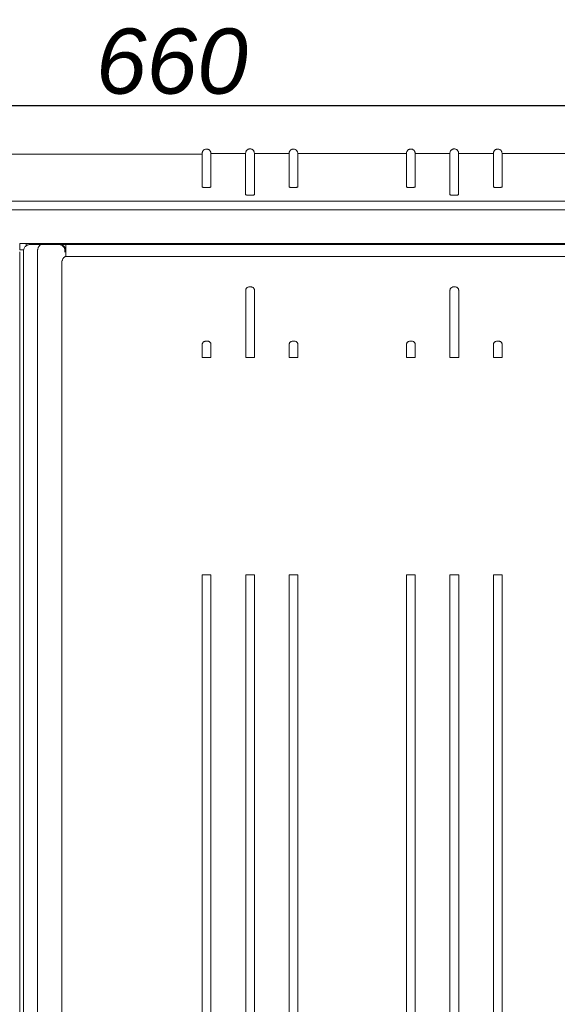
# Model space of a CAD drawing. Header units: centimetres. Extents: x -4572 to 125430, y -27163 to 73697.
# Tile 38 of 44: x 104680 to 104927, y -17457 to -17004. Entities that reach past the tile are written whole.
import ezdxf

# ---------------------------------------------------------------- set-up
doc = ezdxf.new("R2010")
doc.units = ezdxf.units.CM
doc.header["$MEASUREMENT"] = 0
doc.layers.add('kontur', color=7, linetype='Continuous')
doc.styles.add('WYMIAROWA', font='ariali.ttf', dxfattribs={"height": 30})
doc.dimstyles.new('MOJE', dxfattribs={"dimtxt": 30, "dimasz": 20, "dimexe": 0, "dimexo": 0, "dimgap": 5, "dimtad": 1, "dimtoh": 1, "dimdec": 0, "dimrnd": 1, "dimzin": 12, "dimdsep": 46, "dimtxsty": 'WYMIAROWA', "dimcen": 0.09, "dimadec": 0, "dimazin": 2, "dimtfac": 1, "dimtdec": 0, "dimtofl": 0, "dimtmove": 0, "dimatfit": 3, "dimfxl": 1, "dimtolj": 1, "dimtzin": 0, "dimarcsym": 0})

# ---------------------------------------------------------------- blocks, each defined once
blk = doc.blocks.new('ASQCqe')
at = {"color": 7, "lineweight": 0}
for p, q in [((48045.73, 5987.48), (47391.55, 5987.48)), ((48045.73, 5983.53), (47391.55, 5983.53))]:
    blk.add_line(p, q, dxfattribs=at)
at = {"layer": 'kontur', "color": 7, "lineweight": 0}
for p, q in [((47732.56, 6009.12), (47589.02, 6009.1)), ((47736.57, 6009.46), (47752.58, 6009.46)), ((47736.57, 6008.97), (47736.57, 6008.95)), ((47752.58, 6009.44), (47752.58, 6009.45)), ((47752.58, 6009.43), (47752.58, 6009.44)), ((47756.58, 6009.46), (47772.59, 6009.46)), ((47756.58, 6009.43), (47756.58, 6009.44)), ((47826.62, 6009.46), (47776.59, 6009.46)), ((47776.59, 6008.97), (47776.59, 6008.95)), ((47846.63, 6009.46), (47830.62, 6009.46)), ((47830.62, 6008.95), (47830.62, 6008.97)), ((47866.64, 6009.46), (47850.63, 6009.46)), ((47866.64, 6008.97), (47866.64, 6008.95)), ((47920.67, 6009.46), (47870.64, 6009.46)), ((47732.57, 5994.02), (47732.57, 5994.25)), ((47736.57, 5994.25), (47736.57, 5994.02)), ((47772.59, 5994.02), (47772.59, 5994.25)), ((47776.59, 5994.25), (47776.59, 5994.02)), ((47826.62, 5994.25), (47826.62, 5994.02)), ((47830.62, 5994.02), (47830.62, 5994.25)), ((47866.64, 5994.25), (47866.64, 5994.02)), ((47870.64, 5994.02), (47870.64, 5994.25)), ((47752.58, 5990.48), (47752.58, 5990.92)), ((47756.58, 5990.58), (47756.58, 5990.49)), ((47846.63, 5990.91), (47846.63, 5990.48)), ((47850.63, 5990.48), (47850.63, 5990.93)), ((47648.58, 5968.04), (47648.57, 5966.03)), ((47652.58, 5968.04), (47648.58, 5968.04)), ((47651.56, 5966.97), (47651.56, 5968.04)), ((47652.58, 5968.04), (48044.74, 5968.04)), ((47658.51, 5967.54), (47653.31, 5967.54)), ((47654.56, 5968.04), (47654.56, 5967.54)), ((47658.31, 5968.04), (47658.31, 5967.54)), ((47658.51, 5967.54), (47665.67, 5967.54)), ((47665.67, 5967.54), (47666.35, 5967.54)), ((47666.32, 5967.54), (47666.32, 5968.04)), ((47666.35, 5967.54), (47666.55, 5967.54)), ((47666.55, 5967.54), (47666.82, 5967.54)), ((47666.82, 5967.54), (47669.82, 5967.54)), ((47669.82, 5967.54), (47669.82, 5964.54)), ((48027.51, 5967.54), (47669.82, 5967.54)), ((47677.57, 5967.54), (47677.57, 5968.04)), ((47650.35, 5965.04), (47648.55, 5965.04)), ((47648.55, 5180.17), (47648.55, 5964.17)), ((47650.31, 5183.63), (47650.31, 5964.54)), ((47656.72, 5964.54), (47656.72, 5869.97)), ((47669.38, 5964.04), (47669.38, 5964.54)), ((48027.81, 5962.04), (47669.52, 5962.04)), ((48027.81, 5962.03), (47669.52, 5962.03)), ((47669.82, 5964.54), (47669.82, 5964.04)), ((47669.82, 5964.04), (47669.82, 5962.04)), ((47667.91, 5959.03), (47667.91, 5869.97)), ((47648.53, 5950.03), (47648.53, 5197.63)), ((47648.54, 5949.17), (47648.54, 5197.17)), ((47752.9, 5947.39), (47752.9, 5947.39)), ((47754.2, 5948.03), (47755.02, 5948.03)), ((47846.95, 5947.39), (47846.95, 5947.39)), ((47848.25, 5948.03), (47849.07, 5948.03)), ((47752.61, 5915.51), (47752.61, 5946.55)), ((47756.61, 5915.51), (47756.61, 5946.55)), ((47846.66, 5915.51), (47846.66, 5946.55)), ((47850.66, 5915.51), (47850.66, 5946.55)), ((47732.6, 5915.51), (47732.6, 5921.54)), ((47732.89, 5922.38), (47732.89, 5922.38)), ((47734.19, 5923.01), (47735.01, 5923.01)), ((47736.6, 5915.51), (47736.6, 5921.54)), ((47772.62, 5915.51), (47772.62, 5921.54)), ((47772.91, 5922.38), (47772.91, 5922.38)), ((47774.21, 5923.01), (47775.04, 5923.01)), ((47776.62, 5915.51), (47776.62, 5921.54)), ((47826.65, 5915.51), (47826.65, 5921.54)), ((47826.94, 5922.38), (47826.94, 5922.38)), ((47828.24, 5923.01), (47829.06, 5923.01)), ((47830.65, 5915.51), (47830.65, 5921.54)), ((47866.67, 5915.51), (47866.67, 5921.54)), ((47866.96, 5922.38), (47866.96, 5922.38)), ((47868.26, 5923.01), (47869.08, 5923.01)), ((47870.67, 5915.51), (47870.67, 5921.54)), ((47732.6, 5915.51), (47733.51, 5915.51)), ((47735.7, 5915.51), (47733.51, 5915.51)), ((47736.6, 5915.51), (47735.7, 5915.51)), ((47752.61, 5915.51), (47753.52, 5915.51)), ((47755.71, 5915.51), (47753.52, 5915.51)), ((47756.61, 5915.51), (47755.71, 5915.51)), ((47772.62, 5915.51), (47773.53, 5915.51)), ((47775.72, 5915.51), (47773.53, 5915.51)), ((47776.62, 5915.51), (47775.72, 5915.51)), ((47826.65, 5915.51), (47827.56, 5915.51)), ((47829.75, 5915.51), (47827.56, 5915.51)), ((47830.65, 5915.51), (47829.75, 5915.51)), ((47846.66, 5915.51), (47847.57, 5915.51)), ((47849.76, 5915.51), (47847.57, 5915.51)), ((47850.66, 5915.51), (47849.76, 5915.51)), ((47866.67, 5915.51), (47867.58, 5915.51)), ((47869.77, 5915.51), (47867.58, 5915.51)), ((47870.67, 5915.51), (47869.77, 5915.51)), ((47656.72, 5869.97), (47656.72, 5183.13)), ((47667.91, 5869.97), (47667.91, 5183.13)), ((47733.51, 5815.46), (47732.6, 5815.46)), ((47732.6, 5815.46), (47732.6, 5170.12)), ((47733.51, 5815.46), (47735.7, 5815.46)), ((47735.7, 5815.46), (47736.6, 5815.46)), ((47736.6, 5815.46), (47736.6, 5170.12)), ((47753.52, 5815.46), (47752.61, 5815.46)), ((47752.61, 5815.46), (47752.61, 5170.12)), ((47753.52, 5815.46), (47755.71, 5815.46)), ((47755.71, 5815.46), (47756.61, 5815.46)), ((47756.61, 5815.46), (47756.61, 5170.12)), ((47773.53, 5815.46), (47772.62, 5815.46)), ((47772.62, 5815.46), (47772.62, 5170.12)), ((47773.53, 5815.46), (47775.72, 5815.46)), ((47775.72, 5815.46), (47776.62, 5815.46)), ((47776.62, 5815.46), (47776.62, 5170.12)), ((47827.56, 5815.46), (47826.65, 5815.46)), ((47826.65, 5815.46), (47826.65, 5170.12)), ((47827.56, 5815.46), (47829.75, 5815.46)), ((47829.75, 5815.46), (47830.65, 5815.46)), ((47830.65, 5815.46), (47830.65, 5170.12)), ((47847.57, 5815.46), (47846.66, 5815.46)), ((47846.66, 5815.46), (47846.66, 5170.12)), ((47847.57, 5815.46), (47849.76, 5815.46)), ((47849.76, 5815.46), (47850.66, 5815.46)), ((47850.66, 5815.46), (47850.66, 5170.12)), ((47867.58, 5815.46), (47866.67, 5815.46)), ((47866.67, 5815.46), (47866.67, 5170.12)), ((47867.58, 5815.46), (47869.77, 5815.46)), ((47869.77, 5815.46), (47870.67, 5815.46)), ((47870.67, 5815.46), (47870.67, 5170.12))]:
    blk.add_line(p, q, dxfattribs=at)
at = {"layer": 'kontur', "color": 7, "lineweight": 0, "flags": 128}
for points in [[(47732.57, 6009.5), (47732.58, 6009.67), (47732.6, 6009.83), (47732.63, 6009.98), (47732.66, 6010.09), (47732.69, 6010.19), (47732.72, 6010.28), (47732.76, 6010.37), (47732.88, 6010.58), (47733.03, 6010.79), (47733.2, 6010.97), (47733.39, 6011.13), (47733.6, 6011.26), (47733.81, 6011.36), (47734.03, 6011.44), (47734.25, 6011.48), (47734.47, 6011.51), (47734.68, 6011.51), (47734.9, 6011.48), (47735.12, 6011.43), (47735.33, 6011.36), (47735.55, 6011.25), (47735.75, 6011.13), (47735.89, 6011.01), (47736.02, 6010.89), (47736.08, 6010.82), (47736.14, 6010.74), (47736.2, 6010.66), (47736.26, 6010.56), (47736.34, 6010.4), (47736.42, 6010.23), (47736.48, 6010.03), (47736.53, 6009.82), (47736.56, 6009.59), (47736.57, 6009.35)], [(47752.58, 6009.63), (47752.6, 6009.85), (47752.64, 6010.06), (47752.69, 6010.25), (47752.76, 6010.42), (47752.87, 6010.63), (47753.01, 6010.83), (47753.18, 6011.01), (47753.36, 6011.17), (47753.55, 6011.3), (47753.76, 6011.41), (47753.98, 6011.49), (47754.19, 6011.55), (47754.4, 6011.58), (47754.61, 6011.59), (47754.82, 6011.57), (47755.03, 6011.54), (47755.25, 6011.47), (47755.45, 6011.39), (47755.64, 6011.28), (47755.73, 6011.22), (47755.82, 6011.16), (47755.91, 6011.09), (47756.05, 6010.95), (47756.2, 6010.76), (47756.3, 6010.61), (47756.39, 6010.44), (47756.47, 6010.25), (47756.53, 6010.05), (47756.57, 6009.83), (47756.58, 6009.59)], [(47772.59, 6009.5), (47772.6, 6009.67), (47772.62, 6009.83), (47772.65, 6009.98), (47772.68, 6010.09), (47772.71, 6010.19), (47772.75, 6010.28), (47772.78, 6010.37), (47772.9, 6010.58), (47773.05, 6010.79), (47773.22, 6010.97), (47773.41, 6011.13), (47773.62, 6011.26), (47773.83, 6011.36), (47774.05, 6011.44), (47774.28, 6011.48), (47774.49, 6011.51), (47774.7, 6011.51), (47774.92, 6011.48), (47775.14, 6011.43), (47775.36, 6011.36), (47775.57, 6011.25), (47775.77, 6011.13), (47775.91, 6011.01), (47776.04, 6010.89), (47776.1, 6010.82), (47776.16, 6010.74), (47776.22, 6010.66), (47776.28, 6010.56), (47776.36, 6010.4), (47776.44, 6010.23), (47776.5, 6010.03), (47776.55, 6009.82), (47776.58, 6009.59), (47776.59, 6009.35)], [(47830.62, 6009.35), (47830.61, 6009.52), (47830.6, 6009.68), (47830.58, 6009.83), (47830.56, 6009.96), (47830.52, 6010.09), (47830.49, 6010.21), (47830.45, 6010.31), (47830.41, 6010.4), (47830.35, 6010.51), (47830.29, 6010.61), (47830.22, 6010.71), (47830.1, 6010.86), (47829.97, 6010.99), (47829.78, 6011.14), (47829.57, 6011.27), (47829.35, 6011.37), (47829.13, 6011.44), (47828.91, 6011.49), (47828.69, 6011.51), (47828.48, 6011.5), (47828.27, 6011.48), (47828.05, 6011.43), (47827.83, 6011.35), (47827.62, 6011.24), (47827.42, 6011.11), (47827.28, 6010.99), (47827.15, 6010.86), (47827.03, 6010.72), (47826.91, 6010.54), (47826.8, 6010.33), (47826.71, 6010.08), (47826.65, 6009.8), (47826.62, 6009.5)], [(47848.63, 6011.59), (47848.34, 6011.56), (47848.07, 6011.51), (47847.83, 6011.42), (47847.62, 6011.31), (47847.45, 6011.2), (47847.31, 6011.09), (47847.2, 6010.98), (47847.09, 6010.87), (47846.91, 6010.61), (47846.77, 6010.33), (47846.72, 6010.18), (47846.67, 6010.01), (47846.64, 6009.82), (47846.63, 6009.63)], [(47850.63, 6009.63), (47850.62, 6009.82), (47850.59, 6010.01), (47850.54, 6010.18), (47850.49, 6010.33), (47850.35, 6010.61), (47850.17, 6010.87), (47850.06, 6010.98), (47849.95, 6011.09), (47849.81, 6011.2), (47849.64, 6011.31), (47849.43, 6011.42), (47849.19, 6011.51), (47848.92, 6011.56), (47848.63, 6011.59)], [(47870.64, 6009.5), (47870.63, 6009.67), (47870.61, 6009.83), (47870.58, 6009.98), (47870.55, 6010.09), (47870.52, 6010.19), (47870.49, 6010.28), (47870.45, 6010.37), (47870.33, 6010.58), (47870.18, 6010.79), (47870.01, 6010.97), (47869.82, 6011.13), (47869.61, 6011.26), (47869.4, 6011.36), (47869.18, 6011.44), (47868.96, 6011.48), (47868.74, 6011.51), (47868.53, 6011.51), (47868.31, 6011.48), (47868.09, 6011.43), (47867.88, 6011.36), (47867.66, 6011.25), (47867.46, 6011.13), (47867.32, 6011.01), (47867.19, 6010.89), (47867.13, 6010.82), (47867.07, 6010.74), (47867.01, 6010.66), (47866.95, 6010.56), (47866.87, 6010.4), (47866.79, 6010.23), (47866.73, 6010.03), (47866.68, 6009.82), (47866.65, 6009.59), (47866.64, 6009.35)], [(47732.57, 6008.55), (47732.57, 6008.58), (47732.57, 6008.8), (47732.57, 6009.05), (47732.57, 6009.32), (47732.57, 6009.42), (47732.57, 6009.51), (47732.57, 6009.59), (47732.57, 6009.63), (47732.57, 6009.64)], [(47732.57, 6009.6), (47732.57, 6009.6), (47732.57, 6009.57)], [(47732.57, 6009.57), (47732.57, 6009.07), (47732.57, 6008.07), (47732.57, 6006.06), (47732.57, 6004.05), (47732.57, 6002.04), (47732.57, 6000.03), (47732.57, 5998.02), (47732.57, 5996.01), (47732.57, 5995.01), (47732.57, 5994.51), (47732.57, 5994.25), (47732.57, 5994.24)], [(47732.57, 6008.96), (47732.57, 6009), (47732.57, 6009.01)], [(47736.57, 5994.24), (47736.57, 5994.89), (47736.57, 5996.24), (47736.57, 5998.94), (47736.57, 6000.29), (47736.57, 6002.99), (47736.57, 6004.34), (47736.57, 6006.96), (47736.57, 6008.26), (47736.57, 6009.57)], [(47736.57, 6009.48), (47736.57, 6009.47), (47736.57, 6009.42), (47736.57, 6009.32), (47736.57, 6009.19), (47736.57, 6009.05), (47736.57, 6008.96)], [(47736.57, 6009.43), (47736.57, 6009.45), (47736.57, 6009.45)], [(47752.58, 6009.44), (47752.58, 6008.95), (47752.58, 6007.95), (47752.58, 6005.95), (47752.58, 6003.95), (47752.58, 6001.95), (47752.58, 5999.95), (47752.58, 5997.95), (47752.58, 5993.95), (47752.58, 5991.95), (47752.58, 5990.95), (47752.57, 5990.87), (47752.55, 5990.79), (47752.53, 5990.7), (47752.52, 5990.62), (47752.54, 5990.54), (47752.6, 5990.45), (47752.64, 5990.43), (47752.7, 5990.4), (47752.79, 5990.37), (47752.9, 5990.35), (47753.04, 5990.32), (47753.19, 5990.3), (47753.36, 5990.28), (47753.55, 5990.27), (47753.75, 5990.25), (47753.96, 5990.24), (47754.18, 5990.24), (47754.4, 5990.23), (47754.62, 5990.23), (47754.84, 5990.23), (47755.06, 5990.24), (47755.27, 5990.25), (47755.48, 5990.26), (47755.67, 5990.27), (47755.85, 5990.29), (47756.01, 5990.31), (47756.16, 5990.33), (47756.29, 5990.35), (47756.39, 5990.38), (47756.48, 5990.4), (47756.54, 5990.43), (47756.57, 5990.46), (47756.58, 5990.49), (47756.58, 5990.75), (47756.58, 5991.27), (47756.58, 5992.32), (47756.58, 5994.42), (47756.58, 5996.51), (47756.58, 5998.61), (47756.58, 6000.71), (47756.58, 6002.92), (47756.58, 6005.14), (47756.58, 6007.36), (47756.58, 6009.57)], [(47752.58, 6009.44), (47752.58, 6009.46), (47752.58, 6009.5), (47752.58, 6009.5)], [(47752.58, 6008.56), (47752.58, 6008.61), (47752.58, 6008.99), (47752.58, 6009.14), (47752.58, 6009.27), (47752.58, 6009.36)], [(47752.58, 6009.35), (47752.58, 6009.11), (47752.58, 6008.64), (47752.58, 6008.55)], [(47772.59, 6009.57), (47772.59, 6009.07), (47772.59, 6008.07), (47772.59, 6006.06), (47772.59, 6004.05), (47772.59, 6002.04), (47772.59, 6000.03), (47772.59, 5998.02), (47772.59, 5996.01), (47772.59, 5995.01), (47772.59, 5994.51), (47772.59, 5994.25), (47772.59, 5994.24)], [(47772.59, 6008.4), (47772.59, 6008.44), (47772.59, 6008.65), (47772.59, 6008.91), (47772.59, 6009.17), (47772.59, 6009.27), (47772.59, 6009.37), (47772.59, 6009.44), (47772.59, 6009.49), (47772.59, 6009.49)], [(47772.59, 6009.45), (47772.59, 6009.46), (47772.59, 6009.43)], [(47772.59, 6008.81), (47772.59, 6008.85), (47772.59, 6008.86)], [(47776.59, 5994.24), (47776.59, 5994.89), (47776.59, 5996.24), (47776.59, 5998.94), (47776.59, 6000.29), (47776.59, 6002.99), (47776.59, 6004.34), (47776.59, 6006.96), (47776.59, 6008.26), (47776.59, 6009.57)], [(47776.59, 6009.48), (47776.59, 6009.47), (47776.59, 6009.42), (47776.59, 6009.32), (47776.59, 6009.19), (47776.59, 6009.05), (47776.59, 6008.96)], [(47776.59, 6009.43), (47776.59, 6009.45), (47776.59, 6009.45)], [(47826.62, 6009.57), (47826.62, 6009.07), (47826.62, 6008.07), (47826.62, 6006.06), (47826.62, 6004.05), (47826.62, 6002.04), (47826.62, 6000.03), (47826.62, 5998.02), (47826.62, 5996.01), (47826.62, 5995.01), (47826.62, 5994.51), (47826.62, 5994.25), (47826.62, 5994.24)], [(47826.62, 6009.49), (47826.62, 6009.49), (47826.62, 6009.44), (47826.62, 6009.33), (47826.62, 6009.2), (47826.62, 6009.06), (47826.62, 6008.93), (47826.62, 6008.8), (47826.62, 6008.58), (47826.62, 6008.4)], [(47826.62, 6009.45), (47826.62, 6009.46), (47826.62, 6009.43)], [(47826.62, 6009.43), (47826.62, 6008.92), (47826.62, 6008.86)], [(47826.62, 6008.86), (47826.62, 6008.85), (47826.62, 6008.81)], [(47830.62, 5994.24), (47830.62, 5994.89), (47830.62, 5996.24), (47830.62, 5998.94), (47830.62, 6000.29), (47830.62, 6002.99), (47830.62, 6004.34), (47830.62, 6006.96), (47830.62, 6008.26), (47830.62, 6009.57)], [(47830.62, 6008.96), (47830.62, 6009.16), (47830.62, 6009.26), (47830.62, 6009.35), (47830.62, 6009.43), (47830.62, 6009.47), (47830.62, 6009.48)], [(47830.62, 6009.43), (47830.62, 6009.45), (47830.62, 6009.45)], [(47846.63, 6008.91), (47846.63, 6007.95), (47846.63, 6005.95), (47846.63, 6003.95), (47846.63, 6001.95), (47846.63, 5999.95), (47846.63, 5997.95), (47846.63, 5993.95), (47846.63, 5991.95), (47846.63, 5990.95), (47846.62, 5990.9)], [(47846.63, 6009.51), (47846.63, 6009.51), (47846.63, 6009.49), (47846.63, 6009.45), (47846.63, 6009.39), (47846.63, 6009.33), (47846.63, 6009.27), (47846.63, 6009.13), (47846.63, 6008.99), (47846.63, 6008.78)], [(47846.63, 6009.39), (47846.63, 6009.32), (47846.63, 6009.2), (47846.63, 6009.05), (47846.63, 6008.95)], [(47846.63, 6008.92), (47846.63, 6008.9), (47846.63, 6008.75), (47846.63, 6008.63)], [(47850.63, 6008.77), (47850.63, 6008.92), (47850.63, 6009.2), (47850.63, 6009.26), (47850.63, 6009.32), (47850.63, 6009.38), (47850.63, 6009.44), (47850.63, 6009.49), (47850.63, 6009.51), (47850.63, 6009.51)], [(47850.63, 6008.95), (47850.63, 6009.04), (47850.63, 6009.19), (47850.63, 6009.31), (47850.63, 6009.39)], [(47850.63, 6008.64), (47850.63, 6008.78), (47850.63, 6008.92)], [(47850.63, 6008.9), (47850.63, 6007.95), (47850.63, 6005.95), (47850.63, 6003.95), (47850.63, 6001.95), (47850.63, 5999.95), (47850.63, 5997.95), (47850.63, 5993.95), (47850.63, 5991.95), (47850.63, 5990.95), (47850.64, 5990.91)], [(47866.64, 5994.24), (47866.64, 5994.89), (47866.64, 5996.24), (47866.64, 5998.94), (47866.64, 6000.29), (47866.64, 6002.99), (47866.64, 6004.34), (47866.64, 6006.96), (47866.64, 6008.26), (47866.64, 6009.57)], [(47866.64, 6009.48), (47866.64, 6009.47), (47866.64, 6009.42), (47866.64, 6009.32), (47866.64, 6009.19), (47866.64, 6009.05), (47866.64, 6008.96)], [(47866.64, 6009.43), (47866.64, 6009.45), (47866.64, 6009.45)], [(47870.64, 6009.57), (47870.64, 6009.07), (47870.64, 6008.07), (47870.64, 6006.06), (47870.64, 6004.05), (47870.64, 6002.04), (47870.64, 6000.03), (47870.64, 5998.02), (47870.64, 5996.01), (47870.64, 5995.01), (47870.64, 5994.51), (47870.64, 5994.25), (47870.64, 5994.24)], [(47870.64, 6008.4), (47870.64, 6008.44), (47870.64, 6008.65), (47870.64, 6008.91), (47870.64, 6009.17), (47870.64, 6009.27), (47870.64, 6009.37), (47870.64, 6009.44), (47870.64, 6009.49), (47870.64, 6009.49)], [(47870.64, 6009.45), (47870.64, 6009.46), (47870.64, 6009.43)], [(47870.64, 6008.81), (47870.64, 6008.85), (47870.64, 6008.86)], [(47732.57, 5994.02), (47732.57, 5994), (47732.59, 5993.98), (47732.64, 5993.95), (47732.71, 5993.92), (47732.81, 5993.89), (47732.93, 5993.87), (47733.07, 5993.85), (47733.23, 5993.83), (47733.41, 5993.81), (47733.6, 5993.79), (47733.8, 5993.78), (47734.01, 5993.77), (47734.23, 5993.77), (47734.45, 5993.76), (47734.68, 5993.76), (47734.9, 5993.76), (47735.11, 5993.77), (47735.32, 5993.78), (47735.52, 5993.79), (47735.71, 5993.81), (47735.88, 5993.82), (47736.04, 5993.84), (47736.18, 5993.87), (47736.31, 5993.89), (47736.41, 5993.91), (47736.48, 5993.94), (47736.54, 5993.97), (47736.57, 5994), (47736.57, 5994.01), (47736.57, 5994.02)], [(47772.59, 5994.02), (47772.59, 5994), (47772.61, 5993.98), (47772.66, 5993.95), (47772.74, 5993.92), (47772.83, 5993.89), (47772.95, 5993.87), (47773.09, 5993.85), (47773.25, 5993.83), (47773.43, 5993.81), (47773.62, 5993.79), (47773.82, 5993.78), (47774.04, 5993.77), (47774.25, 5993.77), (47774.48, 5993.76), (47774.7, 5993.76), (47774.92, 5993.76), (47775.13, 5993.77), (47775.34, 5993.78), (47775.54, 5993.79), (47775.73, 5993.81), (47775.91, 5993.82), (47776.06, 5993.84), (47776.2, 5993.87), (47776.33, 5993.89), (47776.43, 5993.91), (47776.51, 5993.94), (47776.56, 5993.97), (47776.59, 5994), (47776.59, 5994.01), (47776.59, 5994.02)], [(47826.62, 5994.02), (47826.62, 5994), (47826.64, 5993.98), (47826.69, 5993.95), (47826.76, 5993.92), (47826.86, 5993.89), (47826.98, 5993.87), (47827.11, 5993.85), (47827.28, 5993.83), (47827.45, 5993.81), (47827.65, 5993.79), (47827.85, 5993.78), (47828.06, 5993.77), (47828.28, 5993.77), (47828.5, 5993.76), (47828.73, 5993.76), (47828.95, 5993.76), (47829.16, 5993.77), (47829.37, 5993.78), (47829.57, 5993.79), (47829.76, 5993.81), (47829.93, 5993.82), (47830.09, 5993.84), (47830.23, 5993.87), (47830.35, 5993.89), (47830.45, 5993.91), (47830.53, 5993.94), (47830.59, 5993.97), (47830.62, 5994), (47830.62, 5994.01), (47830.62, 5994.02)], [(47870.64, 5994.02), (47870.64, 5994), (47870.62, 5993.98), (47870.57, 5993.95), (47870.5, 5993.92), (47870.4, 5993.89), (47870.28, 5993.87), (47870.14, 5993.85), (47869.98, 5993.83), (47869.81, 5993.81), (47869.61, 5993.79), (47869.41, 5993.78), (47869.2, 5993.77), (47868.98, 5993.77), (47868.76, 5993.76), (47868.53, 5993.76), (47868.31, 5993.76), (47868.1, 5993.77), (47867.89, 5993.78), (47867.69, 5993.79), (47867.5, 5993.81), (47867.33, 5993.82), (47867.17, 5993.84), (47867.03, 5993.87), (47866.91, 5993.89), (47866.81, 5993.91), (47866.73, 5993.94), (47866.67, 5993.97), (47866.64, 5994), (47866.64, 5994.01), (47866.64, 5994.02)], [(47846.62, 5990.49), (47846.64, 5990.45), (47846.69, 5990.43), (47846.75, 5990.4), (47846.84, 5990.37), (47846.95, 5990.35), (47847.09, 5990.32), (47847.24, 5990.3), (47847.41, 5990.28), (47847.6, 5990.27), (47847.8, 5990.25), (47848.01, 5990.24), (47848.22, 5990.24), (47848.45, 5990.23), (47848.63, 5990.23)], [(47850.64, 5990.49), (47850.61, 5990.45), (47850.57, 5990.43), (47850.51, 5990.4), (47850.42, 5990.37), (47850.31, 5990.35), (47850.17, 5990.32), (47850.02, 5990.3), (47849.85, 5990.28), (47849.66, 5990.27), (47849.46, 5990.25), (47849.25, 5990.24), (47849.04, 5990.24), (47848.81, 5990.23), (47848.63, 5990.23)], [(47648.56, 5965.04), (47648.56, 5965.11), (47648.56, 5965.33), (47648.56, 5965.65), (47648.57, 5966.03)], [(47652.08, 5967.27), (47652.02, 5967.25), (47651.86, 5967.17), (47651.83, 5967.15), (47651.59, 5967), (47651.37, 5966.83), (47651.16, 5966.63), (47650.96, 5966.41), (47650.79, 5966.16), (47650.63, 5965.89), (47650.54, 5965.69), (47650.46, 5965.47), (47650.39, 5965.25), (47650.34, 5964.94), (47650.31, 5964.73), (47650.31, 5964.54)], [(47652.27, 5967.35), (47652.23, 5967.34), (47652.15, 5967.31), (47652.1, 5967.28), (47652.07, 5967.27), (47652.06, 5967.26), (47652.05, 5967.26), (47652.05, 5967.26)], [(47653.31, 5967.54), (47653.12, 5967.53), (47652.83, 5967.5), (47652.54, 5967.44), (47652.35, 5967.38), (47652.28, 5967.36)], [(47656.78, 5965.04), (47656.85, 5965.32), (47656.93, 5965.6), (47657.01, 5965.87), (47657.11, 5966.13), (47657.22, 5966.37), (47657.33, 5966.59), (47657.45, 5966.8), (47657.59, 5966.99), (47657.73, 5967.15), (47657.88, 5967.29), (47658.04, 5967.4), (47658.21, 5967.48), (47658.36, 5967.52), (47658.51, 5967.54), (47658.51, 5967.54)], [(47669.38, 5964.54), (47669.36, 5964.87), (47669.3, 5965.21), (47669.22, 5965.53), (47669.1, 5965.84), (47668.94, 5966.14), (47668.76, 5966.41), (47668.55, 5966.66), (47668.31, 5966.89), (47668.05, 5967.08), (47667.77, 5967.24), (47667.48, 5967.37), (47667.17, 5967.47), (47666.88, 5967.52), (47666.57, 5967.54), (47666.55, 5967.54)], [(47669.82, 5964.54), (47669.8, 5964.85), (47669.75, 5965.15), (47669.67, 5965.45), (47669.57, 5965.74), (47669.44, 5966), (47669.28, 5966.24), (47669.12, 5966.46), (47668.94, 5966.66), (47668.83, 5966.77), (47668.71, 5966.87), (47668.59, 5966.96), (47668.46, 5967.05), (47668.19, 5967.2), (47667.92, 5967.33), (47667.55, 5967.45), (47667.18, 5967.52), (47666.82, 5967.54)], [(47656.72, 5964.54), (47656.73, 5964.79), (47656.78, 5965.04)], [(47667.91, 5959.03), (47667.92, 5959.32), (47667.96, 5959.6), (47668.01, 5959.88), (47668.09, 5960.13), (47668.18, 5960.38), (47668.28, 5960.61), (47668.43, 5960.91), (47668.6, 5961.18), (47668.76, 5961.41), (47668.93, 5961.61), (47669.09, 5961.78), (47669.25, 5961.91), (47669.34, 5961.97), (47669.44, 5962.01), (47669.52, 5962.03)], [(47752.9, 5947.39), (47752.8, 5947.25), (47752.74, 5947.13)], [(47753.1, 5947.61), (47752.99, 5947.51), (47752.9, 5947.39)], [(47753.34, 5947.79), (47753.21, 5947.71), (47753.1, 5947.61)], [(47754.2, 5948.03), (47753.97, 5948.01), (47753.75, 5947.97), (47753.54, 5947.89), (47753.34, 5947.79)], [(47755.62, 5947.92), (47755.42, 5947.98), (47755.23, 5948.02), (47755.02, 5948.03)], [(47756.13, 5947.61), (47755.97, 5947.74), (47755.8, 5947.84), (47755.62, 5947.92)], [(47756.48, 5947.13), (47756.41, 5947.26), (47756.33, 5947.39), (47756.23, 5947.51), (47756.13, 5947.61)], [(47846.95, 5947.39), (47846.85, 5947.25), (47846.79, 5947.13)], [(47847.15, 5947.61), (47847.04, 5947.51), (47846.95, 5947.39)], [(47847.39, 5947.79), (47847.26, 5947.71), (47847.15, 5947.61)], [(47848.25, 5948.03), (47848.02, 5948.01), (47847.8, 5947.97), (47847.59, 5947.89), (47847.39, 5947.79)], [(47849.66, 5947.92), (47849.47, 5947.98), (47849.27, 5948.02), (47849.07, 5948.03)], [(47850.18, 5947.61), (47850.02, 5947.74), (47849.85, 5947.84), (47849.66, 5947.92)], [(47850.53, 5947.13), (47850.46, 5947.26), (47850.38, 5947.39), (47850.28, 5947.51), (47850.18, 5947.61)], [(47752.74, 5947.13), (47752.69, 5946.99), (47752.64, 5946.85), (47752.62, 5946.7), (47752.61, 5946.55)], [(47756.61, 5946.55), (47756.6, 5946.7), (47756.58, 5946.85), (47756.54, 5946.99), (47756.48, 5947.13)], [(47846.79, 5947.13), (47846.74, 5946.99), (47846.69, 5946.85), (47846.67, 5946.7), (47846.66, 5946.55)], [(47850.66, 5946.55), (47850.65, 5946.7), (47850.63, 5946.85), (47850.59, 5946.99), (47850.53, 5947.13)], [(47732.73, 5922.12), (47732.68, 5921.98), (47732.63, 5921.84), (47732.61, 5921.69), (47732.6, 5921.54)], [(47732.89, 5922.38), (47732.79, 5922.24), (47732.73, 5922.12)], [(47733.09, 5922.6), (47732.98, 5922.49), (47732.89, 5922.38)], [(47733.33, 5922.78), (47733.2, 5922.69), (47733.09, 5922.6)], [(47734.19, 5923.01), (47733.96, 5923), (47733.74, 5922.96), (47733.53, 5922.88), (47733.33, 5922.78)], [(47735.6, 5922.91), (47735.41, 5922.97), (47735.21, 5923), (47735.01, 5923.01)], [(47736.12, 5922.6), (47735.96, 5922.72), (47735.79, 5922.83), (47735.6, 5922.91)], [(47736.47, 5922.12), (47736.4, 5922.25), (47736.32, 5922.38), (47736.22, 5922.49), (47736.12, 5922.6)], [(47736.6, 5921.54), (47736.59, 5921.69), (47736.57, 5921.84), (47736.53, 5921.98), (47736.47, 5922.12)], [(47772.75, 5922.12), (47772.7, 5921.98), (47772.66, 5921.84), (47772.63, 5921.69), (47772.62, 5921.54)], [(47772.91, 5922.38), (47772.81, 5922.24), (47772.75, 5922.12)], [(47773.11, 5922.6), (47773, 5922.49), (47772.91, 5922.38)], [(47773.35, 5922.78), (47773.23, 5922.69), (47773.11, 5922.6)], [(47774.21, 5923.01), (47773.98, 5923), (47773.76, 5922.96), (47773.55, 5922.88), (47773.35, 5922.78)], [(47775.63, 5922.91), (47775.43, 5922.97), (47775.24, 5923), (47775.04, 5923.01)], [(47776.14, 5922.6), (47775.98, 5922.72), (47775.81, 5922.83), (47775.63, 5922.91)], [(47776.49, 5922.12), (47776.42, 5922.25), (47776.34, 5922.38), (47776.24, 5922.49), (47776.14, 5922.6)], [(47776.62, 5921.54), (47776.62, 5921.69), (47776.59, 5921.84), (47776.55, 5921.98), (47776.49, 5922.12)], [(47826.78, 5922.12), (47826.72, 5921.98), (47826.68, 5921.84), (47826.66, 5921.69), (47826.65, 5921.54)], [(47826.94, 5922.38), (47826.84, 5922.24), (47826.78, 5922.12)], [(47827.14, 5922.6), (47827.03, 5922.49), (47826.94, 5922.38)], [(47827.38, 5922.78), (47827.25, 5922.69), (47827.14, 5922.6)], [(47828.24, 5923.01), (47828.01, 5923), (47827.79, 5922.96), (47827.58, 5922.88), (47827.38, 5922.78)], [(47829.65, 5922.91), (47829.46, 5922.97), (47829.26, 5923), (47829.06, 5923.01)], [(47830.17, 5922.6), (47830.01, 5922.72), (47829.84, 5922.83), (47829.65, 5922.91)], [(47830.52, 5922.12), (47830.45, 5922.25), (47830.37, 5922.38), (47830.27, 5922.49), (47830.17, 5922.6)], [(47830.65, 5921.54), (47830.64, 5921.69), (47830.62, 5921.84), (47830.58, 5921.98), (47830.52, 5922.12)], [(47866.8, 5922.12), (47866.75, 5921.98), (47866.7, 5921.84), (47866.68, 5921.69), (47866.67, 5921.54)], [(47866.96, 5922.38), (47866.86, 5922.24), (47866.8, 5922.12)], [(47867.16, 5922.6), (47867.05, 5922.49), (47866.96, 5922.38)], [(47867.4, 5922.78), (47867.27, 5922.69), (47867.16, 5922.6)], [(47868.26, 5923.01), (47868.03, 5923), (47867.81, 5922.96), (47867.6, 5922.88), (47867.4, 5922.78)], [(47869.67, 5922.91), (47869.48, 5922.97), (47869.29, 5923), (47869.08, 5923.01)], [(47870.19, 5922.6), (47870.03, 5922.72), (47869.86, 5922.83), (47869.67, 5922.91)], [(47870.54, 5922.12), (47870.47, 5922.25), (47870.39, 5922.38), (47870.29, 5922.49), (47870.19, 5922.6)], [(47870.67, 5921.54), (47870.66, 5921.69), (47870.64, 5921.84), (47870.6, 5921.98), (47870.54, 5922.12)]]:
    blk.add_lwpolyline(points, dxfattribs=at)
blk = doc.blocks.new('*D1700')
at = {"color": 0, "lineweight": -2}
for p, q in [((104419.8, -17076.42), (104419.8, -17043.38)), ((105059.83, -17043.38), (104439.8, -17043.38)), ((105079.83, -17071.42), (105079.83, -17043.38))]:
    blk.add_line(p, q, dxfattribs=at)
at = {"color": 0}
for points in [[(104439.8, -17040.05), (104439.8, -17046.71), (104419.8, -17043.38)], [(105059.83, -17046.71), (105059.83, -17040.05), (105079.83, -17043.38)]]:
    blk.add_solid(points, dxfattribs=at)
at = {"color": 0, "lineweight": 0, "insert": (104749.81, -17023.06), "char_height": 30, "attachment_point": 5, "style": 'WYMIAROWA'}
blk.add_mtext('\\A1;660', dxfattribs=at)

msp = doc.modelspace()

# ---------------------------------------------------------------- block references
at = {"lineweight": 0}
msp.add_blockref('ASQCqe', (57031.19, -23074.83, 1866.43), dxfattribs=at)

# ---------------------------------------------------------------- dimensions: what is measured, and where the dimension line sits
dim = msp.add_linear_dim(base=(104419.8, -17043.38), p1=(105079.83, -17071.42, 1866.43), p2=(104419.8, -17076.42, 1866.43), dimstyle='MOJE', dxfattribs=at)
dim.commit()
dim.dimension.update_dxf_attribs({"geometry": '*D1700', "text_midpoint": (104749.81, -17023.06)})

doc.saveas('drawing.dxf')
